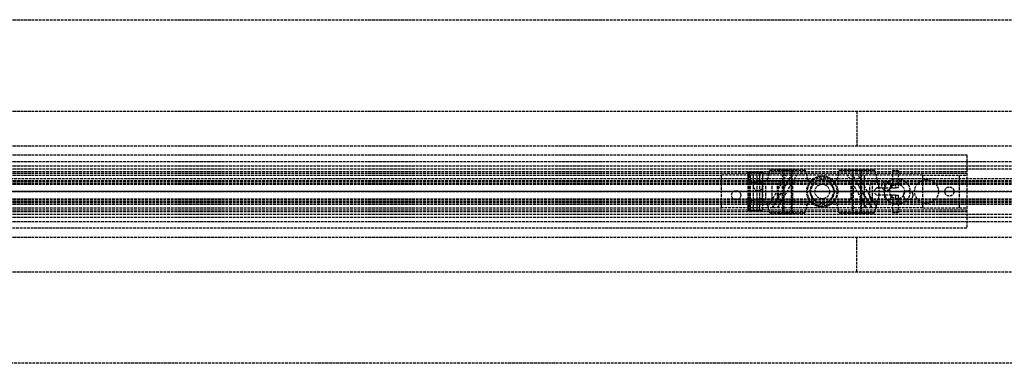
# Model space of a CAD drawing. Header units: millimetres. Extents: x 0 to 2050, y -94 to 94.
# Tile 9 of 10: x 538 to 1076, y -94 to 94. Entities that reach past the tile are written whole.
import ezdxf

# ---------------------------------------------------------------- set-up
doc = ezdxf.new("R2010")
doc.units = ezdxf.units.MM
doc.header["$LTSCALE"] = 10
doc.linetypes.add('ALLCAD_Strich', pattern=[0.2, 0.15, -0.05])
doc.layers.add('BESCH_KONT_sich_schn_ansi_2d', color=40, linetype='Continuous')
doc.layers.add('BESCH_KONT_sich_schn_grun_2d', color=10, linetype='Continuous')

msp = doc.modelspace()

# ---------------------------------------------------------------- linework, layer by layer
at = {"layer": 'BESCH_KONT_sich_schn_ansi_2d', "linetype": 'ALLCAD_Strich'}
for p, q in [((0, 0, 7), (995, 0, 7)), ((0, 0, 2301), (995, 0, 2301)), ((0, 0, 2368), (2050, 0, 2368)), ((2050, 0, 2418), (0, 0, 2418)), ((0, 0, 6), (995, 0, 6)), ((0, 0, 24), (1055, 0, 24)), ((1055, 0, 2307), (0, 0, 2307)), ((0, 0, 23), (1055, 0, 23)), ((0, 0, 24), (1055, 0, 24)), ((0, 0, 2337), (2050, 0, 2337)), ((2050, 0, 2338.5), (0, 0, 2338.5)), ((0, 0, 2365.5), (2050, 0, 2365.5)), ((0, 0, 2339.5), (2050, 0, 2339.5)), ((0, 0, 2335), (2050, 0, 2335)), ((0, 0, 2363.5), (2050, 0, 2363.5)), ((0, 0, 2363), (2050, 0, 2363)), ((946.06, 0, 2310), (921, 0, 2310)), ((921, 0, 2310), (921, 0, 2307)), ((926.5, 0, 2307), (926.5, 0, 2310)), ((931.5, 0, 2307), (931.5, 0, 2310)), ((935.5, 0, 2342.25), (935.5, 0, 2345.88)), ((943.3, 0, 2346.6), (935.54, 0, 2346.6)), ((938.4, 0, 2341.5), (936.25, 0, 2341.5)), ((938.4, 0, 2342.8), (936.8, 0, 2342.8)), ((936.8, 0, 2342.8), (936.8, 0, 2345.3)), ((936.8, 0, 2345.3), (942, 0, 2345.3)), ((938.4, 0, 2341.5), (938.4, 0, 2342.8)), ((938.5, 0, 2307), (938.5, 0, 2310)), ((939.83, 0, 2352.75), (943.3, 0, 2352.75)), ((941.98, 0, 2342.8), (940.4, 0, 2342.8)), ((940.4, 0, 2342.8), (940.4, 0, 2341.5)), ((943.3, 0, 2341.5), (940.4, 0, 2341.5)), ((941.98, 0, 2342.81), (941.98, 0, 2342.8)), ((941.98, 0, 2342.8), (941.98, 0, 2342.81)), ((941.98, 0, 2342.8), (941.98, 0, 2342.8)), ((941.98, 0, 2342.81), (941.98, 0, 2342.81)), ((941.98, 0, 2342.81), (941.98, 0, 2342.8)), ((941.98, 0, 2342.81), (941.98, 0, 2342.81)), ((941.98, 0, 2342.8), (941.98, 0, 2342.8)), ((942, 0, 2342.8), (941.98, 0, 2342.8)), ((941.99, 0, 2342.81), (941.99, 0, 2342.8)), ((941.99, 0, 2342.8), (941.99, 0, 2342.81)), ((941.99, 0, 2342.8), (941.99, 0, 2342.81)), ((941.99, 0, 2342.81), (941.99, 0, 2342.81)), ((941.99, 0, 2342.81), (941.99, 0, 2342.8)), ((941.99, 0, 2342.8), (941.99, 0, 2342.81)), ((941.99, 0, 2342.8), (941.99, 0, 2342.8)), ((941.99, 0, 2342.8), (941.99, 0, 2342.8)), ((941.99, 0, 2342.8), (941.99, 0, 2342.8)), ((941.99, 0, 2342.8), (941.99, 0, 2342.81)), ((941.99, 0, 2342.8), (941.99, 0, 2342.8)), ((941.99, 0, 2342.81), (941.99, 0, 2342.81)), ((941.99, 0, 2342.81), (941.99, 0, 2342.81)), ((942, 0, 2342.8), (942, 0, 2342.8)), ((942, 0, 2342.8), (942, 0, 2342.81)), ((942, 0, 2342.81), (942, 0, 2342.81)), ((942, 0, 2342.81), (942, 0, 2342.8)), ((942, 0, 2342.81), (942, 0, 2342.81)), ((942, 0, 2342.8), (942, 0, 2342.8)), ((942, 0, 2345.3), (942, 0, 2342.81)), ((942, 0, 2342.8), (942, 0, 2342.8)), ((942, 0, 2342.8), (942, 0, 2342.8)), ((942.96, 0, 2353.5), (943.3, 0, 2353.5)), ((943.3, 0, 2353.5), (943.3, 0, 2352.75)), ((943.3, 0, 2353.5), (969.39, 0, 2353.5)), ((945.22, 0, 2341.5), (943.3, 0, 2341.5)), ((943.3, 0, 2352.75), (943.3, 0, 2346.6)), ((943.3, 0, 2346.6), (943.3, 0, 2341.5)), ((943.5, 0, 2307), (943.5, 0, 2310)), ((948.59, 0, 2340.92), (945.22, 0, 2341.5)), ((949, 0, 2319.5), (946.06, 0, 2310)), ((946.06, 0, 2310), (956.46, 0, 2310)), ((951.58, 0, 2339.21), (948.59, 0, 2340.92)), ((948.72, 0, 2307), (951.66, 0, 2316.5)), ((1003, 0, 2319.5), (949, 0, 2319.5)), ((951.66, 0, 2316.5), (1000.34, 0, 2316.5)), ((954.26, 0, 2337.31), (952.12, 0, 2338.8)), ((959.4, 0, 2319.5), (956.46, 0, 2310)), ((959.12, 0, 2307), (962.06, 0, 2316.5)), ((971.31, 0, 2335.5), (959.99, 0, 2335.5)), ((967.5, 0, 2314.5), (984.5, 0, 2314.5)), ((967.5, 0, 2316.5), (967.5, 0, 2314.5)), ((984.5, 0, 2321.5), (967.5, 0, 2321.5)), ((967.5, 0, 2319.5), (967.5, 0, 2321.5)), ((968, 0, 2345.5), (984, 0, 2345.5)), ((968, 0, 2353.5), (968, 0, 2345.5)), ((969, 0, 2308.5), (972.5, 0, 2308.5)), ((969, 0, 2308.5), (969, 0, 2314.5)), ((969, 0, 2327.5), (972.5, 0, 2327.5)), ((969, 0, 2321.5), (969, 0, 2327.5)), ((982.61, 0, 2353.5), (969.39, 0, 2353.5)), ((969.5, 0, 2345.5), (969.5, 0, 2353.5)), ((969.5, 0, 2345.5), (969.5, 0, 2335.5)), ((969.5, 0, 2353.5), (969.5, 0, 2345.5)), ((971.31, 0, 2353.5), (971.31, 0, 2345.5)), ((971.31, 0, 2335.5), (980.69, 0, 2335.5)), ((972, 0, 2345.5), (972, 0, 2335.5)), ((972, 0, 2345.5), (972, 0, 2335.5)), ((980, 0, 2348.5), (972, 0, 2348.5)), ((972, 0, 2316.5), (972, 0, 2348.5)), ((972, 0, 2319.5), (972, 0, 2321.5)), ((972.5, 0, 2308.5), (979.5, 0, 2308.5)), ((972.5, 0, 2308.5), (972.5, 0, 2314.5)), ((972.5, 0, 2327.5), (979.5, 0, 2327.5)), ((972.5, 0, 2321.5), (972.5, 0, 2327.5)), ((979.5, 0, 2308.5), (983, 0, 2308.5)), ((979.5, 0, 2308.5), (979.5, 0, 2314.5)), ((979.5, 0, 2327.5), (983, 0, 2327.5)), ((979.5, 0, 2321.5), (979.5, 0, 2327.5)), ((980, 0, 2345.5), (980, 0, 2335.5)), ((980, 0, 2345.5), (980, 0, 2335.5)), ((980, 0, 2316.5), (980, 0, 2348.5)), ((980, 0, 2319.5), (980, 0, 2321.5)), ((991.85, 0, 2335.5), (980.69, 0, 2335.5)), ((980.69, 0, 2345.5), (980.69, 0, 2353.5)), ((982.5, 0, 2345.5), (982.5, 0, 2353.5)), ((982.5, 0, 2345.5), (982.5, 0, 2335.5)), ((982.5, 0, 2353.5), (982.5, 0, 2345.5)), ((982.61, 0, 2353.5), (1016, 0, 2353.5)), ((983, 0, 2308.5), (983, 0, 2314.5)), ((983, 0, 2321.5), (983, 0, 2327.5)), ((984, 0, 2353.5), (984, 0, 2345.5)), ((984.5, 0, 2316.5), (984.5, 0, 2314.5)), ((984.5, 0, 2319.5), (984.5, 0, 2321.5)), ((989.94, 0, 2316.5), (992.88, 0, 2307)), ((995.54, 0, 2310), (992.6, 0, 2319.5)), ((995, 0), (995, 0, 2301)), ((2050, 0), (995, 0)), ((995, 0, 7), (1055, 0, 7)), ((995, 0, 6), (1055, 0, 6)), ((1000.74, 0, 2310), (995.54, 0, 2310)), ((1003.45, 0, 2341.41), (997.59, 0, 2337.31)), ((999, 0, 2), (1051, 0, 2)), ((999, 0), (999, 0, 2)), ((1000.34, 0, 2316.5), (1003.28, 0, 2307)), ((1000.74, 0, 2310), (1000.74, 0, 2310.01)), ((1000.75, 0, 2310.01), (1000.74, 0, 2310.01)), ((1000.74, 0, 2310), (1000.74, 0, 2310.01)), ((1000.74, 0, 2310.01), (1000.74, 0, 2310.01)), ((1000.74, 0, 2310.01), (1000.74, 0, 2310.01)), ((1000.74, 0, 2310), (1000.74, 0, 2310.01)), ((1000.74, 0, 2310), (1000.74, 0, 2310.01)), ((1000.74, 0, 2310), (1000.74, 0, 2310.01)), ((1000.74, 0, 2310), (1000.74, 0, 2310)), ((1000.74, 0, 2310), (1000.74, 0, 2310.01)), ((1005.94, 0, 2310), (1000.74, 0, 2310)), ((1000.74, 0, 2310), (1000.74, 0, 2310)), ((1000.74, 0, 2310.01), (1000.74, 0, 2310)), ((1000.74, 0, 2310), (1000.74, 0, 2310.01)), ((1000.74, 0, 2310), (1000.74, 0, 2310.01)), ((1000.74, 0, 2310.01), (1000.74, 0, 2310.01)), ((1000.74, 0, 2310.01), (1000.74, 0, 2310.01)), ((1000.74, 0, 2310.01), (1000.74, 0, 2310.01)), ((1000.74, 0, 2310), (1000.74, 0, 2310.01)), ((1000.74, 0, 2310), (1000.74, 0, 2310.01)), ((1000.74, 0, 2310), (1000.74, 0, 2310.01)), ((1000.74, 0, 2310), (1000.74, 0, 2310.01)), ((1000.74, 0, 2310), (1000.74, 0, 2310.01)), ((1000.74, 0, 2310), (1000.74, 0, 2310.01)), ((1000.74, 0, 2310), (1000.74, 0, 2310.01)), ((1000.74, 0, 2310), (1000.74, 0, 2310.01)), ((1000.74, 0, 2310), (1000.74, 0, 2310.01)), ((1000.74, 0, 2310), (1000.74, 0, 2310.01)), ((1000.74, 0, 2310), (1000.74, 0, 2310.01)), ((1000.74, 0, 2310), (1000.74, 0, 2310.01)), ((1000.74, 0, 2310.01), (1000.74, 0, 2310.01)), ((1000.74, 0, 2310), (1000.74, 0, 2310.01)), ((1000.74, 0, 2310), (1000.74, 0, 2310.01)), ((1000.74, 0, 2310), (1000.74, 0, 2310.01)), ((1000.74, 0, 2310.01), (1000.74, 0, 2310.01)), ((1000.74, 0, 2310.01), (1000.74, 0, 2310.01)), ((1000.74, 0, 2310), (1000.74, 0, 2310.01)), ((1000.74, 0, 2310), (1000.74, 0, 2310.01)), ((1000.74, 0, 2310), (1000.74, 0, 2310.01)), ((1000.74, 0, 2310), (1000.74, 0, 2310.01)), ((1000.74, 0, 2310), (1000.74, 0, 2310.01)), ((1000.74, 0, 2310), (1000.74, 0, 2310)), ((1000.74, 0, 2310), (1000.74, 0, 2310.01)), ((1000.74, 0, 2310), (1000.74, 0, 2310.01)), ((1000.74, 0, 2310), (1000.74, 0, 2310.01)), ((1000.74, 0, 2310.01), (1000.74, 0, 2310)), ((1000.74, 0, 2310.01), (1000.74, 0, 2310)), ((1000.74, 0, 2310), (1000.74, 0, 2310.01)), ((1000.74, 0, 2310), (1000.74, 0, 2310.01)), ((1000.74, 0, 2310.01), (1000.74, 0, 2310)), ((1000.74, 0, 2310.01), (1000.74, 0, 2310)), ((1000.75, 0, 2310), (1000.75, 0, 2310.01)), ((1000.75, 0, 2310), (1000.75, 0, 2310.01)), ((1000.75, 0, 2310), (1000.75, 0, 2310.01)), ((1000.75, 0, 2310), (1000.75, 0, 2310.01)), ((1000.75, 0, 2310), (1000.75, 0, 2310.01)), ((1000.75, 0, 2310.01), (1000.75, 0, 2310.01)), ((1000.75, 0, 2310), (1000.75, 0, 2310.01)), ((1000.75, 0, 2310.01), (1000.75, 0, 2310.01)), ((1000.75, 0, 2310), (1000.75, 0, 2310.01)), ((1000.75, 0, 2310), (1000.75, 0, 2310.01)), ((1000.75, 0, 2310), (1000.75, 0, 2310.01)), ((1000.75, 0, 2310), (1000.75, 0, 2310.01)), ((1000.74, 0, 2310), (1000.74, 0, 2310.01)), ((1000.75, 0, 2310), (1000.75, 0, 2310.01)), ((1000.75, 0, 2310), (1000.75, 0, 2310.01)), ((1000.75, 0, 2310), (1000.75, 0, 2310.01)), ((1000.75, 0, 2310), (1000.75, 0, 2310.01)), ((1000.75, 0, 2310), (1000.75, 0, 2310.01)), ((1000.75, 0, 2310), (1000.75, 0, 2310.01)), ((1000.75, 0, 2310), (1000.75, 0, 2310.01)), ((1002, 0), (1002, 0, 2)), ((1005.94, 0, 2310), (1003, 0, 2319.5)), ((1004.5, 0, 2353.5), (1004.5, 0, 2342)), ((1031, 0, 2310), (1005.94, 0, 2310)), ((1006.5, 0, 2353.5), (1006.5, 0, 2342.49)), ((1013.5, 0, 2342.5), (1006.89, 0, 2342.5)), ((1007, 0), (1007, 0, 2)), ((1008.5, 0, 2307), (1008.5, 0, 2310)), ((1010, 0, 7), (1010, 0, 7)), ((1010, 0, 7), (1010, 0, 7)), ((1010, 0, 7), (1010, 0, 7)), ((1010, 0, 7), (1010.01, 0, 7)), ((1010, 0, 7), (1010, 0, 7)), ((1010, 0, 7), (1010, 0, 7)), ((1010, 0, 7), (1010, 0, 7)), ((1010, 0, 7), (1010, 0, 7)), ((1010, 0, 7), (1010, 0, 7)), ((1010, 0, 7), (1010, 0, 7)), ((1010, 0, 16), (1017, 0, 16)), ((1010, 0, 16), (1010, 0, 7)), ((1010.01, 0, 7), (1010.01, 0, 7)), ((1010.01, 0, 7), (1010.01, 0, 7)), ((1010.01, 0, 7), (1010.01, 0, 7)), ((1010.01, 0, 7), (1010.01, 0, 7)), ((1010.01, 0, 7), (1010.01, 0, 7)), ((1010.01, 0, 7), (1010.01, 0, 7)), ((1010.01, 0, 7), (1010.01, 0, 7)), ((1010.01, 0, 7), (1010.01, 0, 7)), ((1010.01, 0, 7), (1010.01, 0, 7)), ((1010.01, 0, 7), (1010.01, 0, 7)), ((1010.02, 0, 7), (1010.01, 0, 7)), ((1010.01, 0, 7), (1010.01, 0, 7)), ((1010.02, 0, 7), (1010.02, 0, 7)), ((1010.02, 0, 7), (1010.02, 0, 7)), ((1010.02, 0, 7), (1010.02, 0, 7)), ((1010.02, 0, 7), (1010.02, 0, 7)), ((1010.02, 0, 7), (1010.02, 0, 7)), ((1010.02, 0, 7), (1010.02, 0, 7)), ((1010.02, 0, 7), (1010.02, 0, 7)), ((1010.02, 0, 7), (1010.02, 0, 7)), ((1010.02, 0, 7), (1010.02, 0, 7)), ((1013, 0, 7), (1013, 0, 2)), ((1013.5, 0, 2307), (1013.5, 0, 2310)), ((1017, 0, 16), (1024, 0, 16)), ((1017.5, 0, 2352), (1017.5, 0, 2346.5)), ((1020.5, 0, 2307), (1020.5, 0, 2310)), ((1021, 0, 7), (1021, 0, 2)), ((1024, 0, 16), (1024, 0, 7)), ((1025.5, 0, 2307), (1025.5, 0, 2310)), ((1039.5, 0, 3.5), (1026.5, 0, 3.5)), ((1026.5, 0, 2), (1026.5, 0, 3.5)), ((1031, 0, 2307), (1031, 0, 2310)), ((1039.5, 0, 2), (1039.5, 0, 3.5)), ((1043, 0), (1043, 0, 2)), ((1048, 0), (1048, 0, 2)), ((1051, 0), (1051, 0, 2)), ((1055, 0, 7), (1055, 0, 2307)), ((1055, 0, 7), (1055, 0, 6))]:
    msp.add_line(p, q, dxfattribs=at)
at = {"layer": 'BESCH_KONT_sich_schn_ansi_2d', "linetype": 'ALLCAD_Strich', "extrusion": (0, 1, 0)}
for centre, radius in [((-957, 2348.5), 11.25), ((-957, 2348.5), 4), ((-957, 2348.5), 2), ((-995, 2348.5), 11.25), ((-995, 2348.5), 2)]:
    msp.add_circle(centre, radius, dxfattribs=at)
at = {"layer": 'BESCH_KONT_sich_schn_ansi_2d', "linetype": 'ALLCAD_Strich', "extrusion": (0, -1, 0)}
for centre, radius in [((957, 2348.5), 9.64), ((957, 2348.5), 5), ((957, 2348.5), 2.5), ((995, 2348.5), 9.64), ((995, 2348.5), 5), ((995, 2348.5), 4), ((995, 2348.5), 2.5), ((1012, 2347), 2), ((1016, 2352), 1.5)]:
    msp.add_circle(centre, radius, dxfattribs=at)
at = {"layer": 'BESCH_KONT_sich_schn_ansi_2d', "linetype": 'ALLCAD_Strich', "extrusion": (0, 1, 0)}
for centre, radius, start, end in [((-943.13, 2345.87), 7.63, 0.0312, 5.4915), ((-936.25, 2342.25), 0.75, 270, 360), ((-941.98, 2342.8), 0.00271, 270, 0), ((-941.98, 2342.81), 0.00271, 0, 90), ((-941.98, 2342.81), 0.00116, 90, 180), ((-941.98, 2342.8), 0.00116, 180, 270), ((-942, 2342.8), 0.00271, 270, 0), ((-942, 2342.81), 0.00271, 0, 90), ((-941.99, 2342.81), 0.00217, 0, 90), ((-941.99, 2342.8), 0.00217, 270, 0), ((-942, 2342.81), 0.00116, 90, 180), ((-942, 2342.8), 0.00116, 180, 270), ((-943.13, 2345.87), 7.63, 88.739, 91.261), ((-957, 2345.77), 8.5, 305, 309.5389), ((-959.99, 2345.5), 10, 270, 305), ((-991.85, 2345.5), 10, 235, 270), ((-1013.5, 2346.5), 4, 180, 270)]:
    msp.add_arc(centre, radius, start, end, dxfattribs=at)
at = {"layer": 'BESCH_KONT_sich_schn_ansi_2d', "linetype": 'ALLCAD_Strich', "extrusion": (0, -1, 0)}
for centre, radius, start, end in [((941.98, 2342.81), 0.00116, 90, 180), ((941.98, 2342.8), 0.00116, 180, 270), ((941.98, 2342.8), 0.00271, 270, 360), ((941.98, 2342.81), 0.00271, 0, 90), ((942, 2342.81), 0.00116, 90, 180), ((942, 2342.8), 0.00116, 180, 270), ((941.99, 2342.81), 0.00093, 180, 270), ((941.99, 2342.81), 0.00093, 90, 180), ((942, 2342.8), 0.00271, 270, 360), ((942, 2342.81), 0.00271, 0, 90), ((1006.89, 2336.5), 6, 90, 125)]:
    msp.add_arc(centre, radius, start, end, dxfattribs=at)
at = {"layer": 'BESCH_KONT_sich_schn_ansi_2d', "linetype": 'ALLCAD_Strich'}
for points, knots in [([(935.54, 0, 2346.6), (935.54, 0, 2346.61), (935.54, 0, 2346.66), (935.56, 0, 2346.83), (935.58, 0, 2346.97), (935.64, 0, 2347.34), (935.69, 0, 2347.56), (935.82, 0, 2348.08), (935.91, 0, 2348.37), (936.1, 0, 2348.84), (936.17, 0, 2349.01), (936.35, 0, 2349.37), (936.45, 0, 2349.56), (936.67, 0, 2349.93), (936.79, 0, 2350.12), (937.05, 0, 2350.48), (937.19, 0, 2350.66), (937.66, 0, 2351.22), (938.05, 0, 2351.59), (938.9, 0, 2352.24), (939.35, 0, 2352.52), (939.83, 0, 2352.75)], [15.435182, 15.435182, 15.435182, 15.435182, 16.554933, 16.554933, 17.82418, 17.82418, 19.093427, 19.093427, 20.362674, 20.362674, 21.03193, 21.03193, 21.701186, 21.701186, 22.370442, 22.370442, 23.039698, 23.039698, 24.647552, 24.647552, 26.164556, 26.164556, 26.164556, 26.164556]), ([(939.83, 0, 2352.75), (940.13, 0, 2352.89), (940.47, 0, 2353.03), (941.15, 0, 2353.25), (941.5, 0, 2353.33), (941.96, 0, 2353.41), (942.11, 0, 2353.44), (942.42, 0, 2353.47), (942.58, 0, 2353.48), (942.75, 0, 2353.49), (942.79, 0, 2353.49), (942.86, 0, 2353.5), (942.9, 0, 2353.5), (942.94, 0, 2353.5), (942.95, 0, 2353.5), (942.96, 0, 2353.5), (942.96, 0, 2353.5), (942.96, 0, 2353.5), (942.96, 0, 2353.5), (942.96, 0, 2353.5)], [1.722708, 1.722708, 1.722708, 1.722708, 2.727227, 2.727227, 3.731745, 3.731745, 4.178178, 4.178178, 4.62461, 4.62461, 4.729547, 4.729547, 4.834483, 4.834483, 4.870202, 4.870202, 4.877795, 4.877795, 4.885387, 4.885387, 4.885387, 4.885387])]:
    msp.add_open_spline(points, degree=3, knots=knots, dxfattribs=at)
at = {"layer": 'BESCH_KONT_sich_schn_grun_2d', "linetype": 'ALLCAD_Strich'}
for p, q in [((0, 94), (2050, 94)), ((0, 44), (2050, 44)), ((995, 44), (995, 25)), ((0, 25), (2050, 25)), ((0, 20), (1055, 20)), ((0, 16.5), (2050, 16.5)), ((1055, 20), (1055, -20)), ((0, 14), (2050, 14)), ((0, 12.38), (2050, 12.38)), ((0, 11), (1055, 11)), ((947.36, 11.75), (945.75, 5.75)), ((947.36, 11.75), (957, 11.75)), ((952, 12), (962, 12)), ((952, 12), (952, 11.75)), ((954.5, 5.75), (954.5, 11.75)), ((955, 12), (955, -12)), ((957, 11.75), (966.64, 11.75)), ((959, 12), (959, -12)), ((959.5, 5.75), (959.5, 11.75)), ((962, 12), (962, 11.75)), ((966.64, 11.75), (968.25, 5.75)), ((985.36, 11.75), (983.75, 5.75)), ((985.36, 11.75), (995, 11.75)), ((990, 12), (1000, 12)), ((990, 12), (990, 11.75)), ((992.5, 5.75), (992.5, 11.75)), ((993, 12), (993, -12)), ((995, 11.75), (1004.64, 11.75)), ((997, 12), (997, -12)), ((997.5, 5.75), (997.5, 11.75)), ((1000, 12), (1000, 11.75)), ((1004.64, 11.75), (1006.25, 5.75)), ((1014.5, 11.5), (1017.5, 11.5)), ((1014.5, 11.5), (1014.5, 4.5)), ((1017.5, 11.5), (1017.5, 4.5)), ((2050, 7), (0, 7)), ((0, 6), (2050, 6)), ((0, 5.5), (2050, 5.5)), ((30, 10), (1055, 10)), ((30, 10), (1055, 10)), ((134, 9), (921, 9)), ((956.46, 9), (921, 9)), ((921, -9), (921, 9)), ((935.54, 10.5), (935.5, 10.5)), ((935.5, -10.5), (935.5, 10.5)), ((935.5, 10.5), (935.5, 10.5)), ((935.5, -10.5), (935.5, 10.5)), ((935.54, 10.5), (943.3, 10.5)), ((936.25, -10.5), (936.25, 10.5)), ((936.8, -10.5), (936.8, 10.5)), ((938.4, -10.5), (938.4, 10.5)), ((940.4, -10.5), (940.4, 10.5)), ((942, -10.5), (942, 10.5)), ((943.3, 10.5), (943.3, 4.5)), ((968.25, 5.75), (945.75, 5.75)), ((946.06, -9), (956.46, 9)), ((948.72, -9), (959.12, 9)), ((949, -9), (959.4, 9)), ((951.66, -9), (962.06, 9)), ((953, 5.5), (953, 4.5)), ((954.5, 5.5), (954.5, 4.5)), ((959.4, 9), (956.46, 9)), ((992.6, 9), (959.4, 9)), ((959.5, 5.5), (959.5, 4.5)), ((961, 5.5), (961, 4.5)), ((972.5, 6.06), (969, 0)), ((979.5, 6.06), (972.5, 6.06)), ((983, 0), (979.5, 6.06)), ((1006.25, 5.75), (983.75, 5.75)), ((1000.34, -9), (989.94, 9)), ((991, 4.5), (991, 5.5)), ((992.5, 4.5), (992.5, 5.5)), ((995.54, 9), (992.6, 9)), ((1003, -9), (992.6, 9)), ((1003.28, -9), (992.88, 9)), ((1031, 9), (995.54, 9)), ((1000.74, 0.01), (995.54, 9)), ((997.5, 4.5), (997.5, 5.5)), ((999, 9), (999, 5.5)), ((999, 4.5), (999, 5.5)), ((1031, 9), (1055, 9)), ((1031, -9), (1031, 9)), ((1051, -9), (1051, 9)), ((0, 4.5), (2050, 4.5)), ((0, 4), (2050, 4)), ((942.96, 3.75), (943.3, 3.75)), ((943.3, 4.5), (943.3, -4.5)), ((943.3, -3.75), (943.3, 3.75)), ((945.22, -4.5), (945.22, 4.5)), ((948.59, -4.5), (948.59, 4.5)), ((951.58, -4.5), (951.58, 4.5)), ((952.12, -4.5), (952.12, 4.5)), ((954.26, -4.5), (954.26, 4.5)), ((954.5, -4.5), (954.5, 4.5)), ((959.5, -4.5), (959.5, 4.5)), ((959.99, -4.5), (959.99, 4.5)), ((969, 0), (972.5, -6.06)), ((979.5, -6.06), (983, 0)), ((991.85, -4.5), (991.85, 4.5)), ((992.5, -4.5), (992.5, 4.5)), ((997.5, -4.5), (997.5, 4.5)), ((997.59, -4.5), (997.59, 4.5)), ((999, 4.5), (999, -4.5)), ((1000.74, -0.01), (1000.74, 0.01)), ((1000.74, 0.01), (1000.74, 0)), ((1000.75, 0), (1000.74, 0.01)), ((1000.74, 0.01), (1000.74, 0.01)), ((1000.74, 0), (1000.74, 0.01)), ((1000.74, 0.01), (1000.74, 0.01)), ((1000.74, 0.01), (1000.74, 0.01)), ((1000.74, 0.01), (1000.74, 0.01)), ((1000.74, 0.01), (1000.74, 0.01)), ((1000.74, 0.01), (1000.74, 0.01)), ((1000.74, 0.01), (1000.74, 0.01)), ((1000.74, 0), (1000.74, 0)), ((1000.74, 0), (1000.74, 0)), ((1000.74, 0), (1000.74, 0)), ((1000.74, 0), (1000.74, 0)), ((1000.74, 0), (1000.74, 0)), ((1000.74, 0), (1000.74, 0)), ((1000.74, 0), (1000.74, 0)), ((1000.75, 0), (1000.75, 0)), ((1002, -3), (1002, 3)), ((1003.45, -4.5), (1003.45, 4.5)), ((1006.5, 2), (1016, 2)), ((1006.89, 2), (1006.89, 4.5)), ((1007, 3), (1007, -3)), ((1010, 4.5), (1010, 2)), ((1010, 0), (1010, 0)), ((1010, 0), (1010, 0)), ((1010, 0), (1010, 0)), ((1010, 0), (1010, 0)), ((1010.01, 0), (1010.01, 0)), ((1010.01, 0), (1010.01, 0)), ((1010.01, 0), (1010.01, 0)), ((1010.01, 0), (1010.01, 0)), ((1010.01, 0), (1010.01, 0)), ((1010.01, 0), (1010.01, 0)), ((1010.02, 0), (1010.02, 0)), ((1010.02, 0), (1010.02, 0)), ((1010.02, 0), (1010.02, 0)), ((1010.02, 0), (1010.02, 0)), ((1010.02, 0), (1010.02, 0)), ((1013.5, 2), (1013.5, 4.5)), ((1014, 4.5), (1014, 2)), ((1016, 4.5), (1016, 2)), ((1017.5, 2), (1016, 2)), ((1017.5, 4.5), (1017.5, 2)), ((0, -4), (2050, -4)), ((0, -4.5), (2050, -4.5)), ((943.3, -3.75), (942.96, -3.75)), ((943.3, -4.5), (943.3, -10.5)), ((953, -4.5), (953, -5.5)), ((954.5, -4.5), (954.5, -5.5)), ((959.5, -4.5), (959.5, -5.5)), ((961, -4.5), (961, -5.5)), ((991, -5.5), (991, -4.5)), ((992.5, -5.5), (992.5, -4.5)), ((997.5, -5.5), (997.5, -4.5)), ((999, -5.5), (999, -4.5)), ((1000.74, 0), (1000.74, -0.01)), ((1000.75, 0), (1000.74, 0)), ((1000.74, 0), (1000.75, 0)), ((1000.74, -0.01), (1000.74, -0.01)), ((1005.94, -9), (1000.74, -0.01)), ((1000.75, 0), (1000.75, -0.01)), ((1000.75, 0), (1000.75, 0)), ((1000.75, 0), (1000.75, 0)), ((1000.75, -0.01), (1000.75, -0.01)), ((1016, -2), (1006.5, -2)), ((1006.89, -4.5), (1006.89, -2)), ((1010, 0), (1010, 0)), ((1010, 0), (1010, 0)), ((1010, -2), (1010, -4.5)), ((1010.01, 0), (1010.01, 0)), ((1010.01, 0), (1010.01, 0)), ((1010.01, 0), (1010.01, 0)), ((1010.01, 0), (1010.01, 0)), ((1010.01, 0), (1010.01, 0)), ((1010.01, 0), (1010.01, 0)), ((1010.02, 0), (1010.02, 0)), ((1010.02, 0), (1010.02, 0)), ((1013.5, -4.5), (1013.5, -2)), ((1014, -2), (1014, -4.5)), ((1014.5, -4.5), (1014.5, -11.5)), ((1016, -2), (1017.5, -2)), ((1016, -2), (1016, -4.5)), ((1017.5, -2), (1017.5, -4.5)), ((1017.5, -4.5), (1017.5, -11.5)), ((0, -5.5), (2050, -5.5)), ((0, -6), (2050, -6)), ((0, -7), (2050, -7)), ((30, -10), (1055, -10)), ((30, -10), (1055, -10)), ((134, -9), (921, -9)), ((946.06, -9), (921, -9)), ((935.54, -10.5), (935.5, -10.5)), ((935.5, -10.5), (935.5, -10.5)), ((943.3, -10.5), (935.54, -10.5)), ((941.98, -10.5), (941.98, -10.5)), ((941.98, -10.5), (941.98, -10.5)), ((941.98, -10.5), (941.98, -10.5)), ((941.98, -10.5), (941.98, -10.5)), ((941.98, -10.5), (941.98, -10.5)), ((941.98, -10.5), (941.98, -10.5)), ((941.98, -10.5), (941.99, -10.5)), ((941.98, -10.5), (941.98, -10.5)), ((941.98, -10.5), (941.98, -10.5)), ((941.98, -10.5), (941.98, -10.5)), ((941.99, -10.5), (941.99, -10.5)), ((941.99, -10.5), (941.99, -10.5)), ((942, -10.5), (941.99, -10.5)), ((941.99, -10.5), (941.99, -10.5)), ((941.99, -10.5), (941.99, -10.5)), ((941.99, -10.5), (941.99, -10.5)), ((941.99, -10.5), (941.99, -10.5)), ((941.99, -10.5), (941.99, -10.5)), ((941.99, -10.5), (941.99, -10.5)), ((941.99, -10.5), (941.99, -10.5)), ((941.99, -10.5), (941.99, -10.5)), ((941.99, -10.5), (941.99, -10.5)), ((941.99, -10.5), (941.99, -10.5)), ((942, -10.5), (942, -10.5)), ((942, -10.5), (942, -10.5)), ((942, -10.5), (942, -10.5)), ((942, -10.5), (942, -10.5)), ((942, -10.5), (942, -10.5)), ((942, -10.5), (942, -10.5)), ((942, -10.5), (942, -10.5)), ((968.25, -5.75), (945.75, -5.75)), ((947.36, -11.75), (945.75, -5.75)), ((949, -9), (946.06, -9)), ((1003, -9), (949, -9)), ((954.5, -11.75), (954.5, -5.75)), ((959.5, -11.75), (959.5, -5.75)), ((966.64, -11.75), (968.25, -5.75)), ((972.5, -6.06), (979.5, -6.06)), ((1006.25, -5.75), (983.75, -5.75)), ((985.36, -11.75), (983.75, -5.75)), ((992.5, -11.75), (992.5, -5.75)), ((997.5, -11.75), (997.5, -5.75)), ((999, -5.5), (999, -9)), ((1005.94, -9), (1003, -9)), ((1004.64, -11.75), (1006.25, -5.75)), ((1031, -9), (1005.94, -9)), ((1031, -9), (1055, -9)), ((0, -11), (1055, -11)), ((0, -12.38), (2050, -12.38)), ((0, -14), (2050, -14)), ((947.36, -11.75), (957, -11.75)), ((952, -11.75), (952, -12)), ((952, -12), (962, -12)), ((957, -11.75), (966.64, -11.75)), ((962, -11.75), (962, -12)), ((985.36, -11.75), (995, -11.75)), ((990, -11.75), (990, -12)), ((990, -12), (1000, -12)), ((995, -11.75), (1004.64, -11.75)), ((1000, -11.75), (1000, -12)), ((1014.5, -11.5), (1017.5, -11.5)), ((0, -16.5), (2050, -16.5)), ((1055, -20), (0, -20)), ((0, -25), (2050, -25)), ((995, -44), (995, -25)), ((0, -44), (2050, -44)), ((2050, -94), (0, -94))]:
    msp.add_line(p, q, dxfattribs=at)
for centre, radius in [((941, 3), 2.5), ((976, 0), 8.5), ((976, 0), 8), ((976, 0), 6.5), ((1011, 3), 2.5), ((1017, 0), 7), ((1033, 0), 6.5), ((929, -2), 2.5), ((976, 0), 4), ((1017, 0), 4), ((1023, -2), 2.5), ((1045.5, 0), 2.5)]:
    msp.add_circle(centre, radius, dxfattribs=at)
for centre, radius, start, end in [((1004.5, 3), 2.5, 0, 180), ((976, 0), 6.5, 136.1869, 223.8131), ((976, 0), 6.5, 316.1869, 43.8131), ((1000.74, 0.01), 0.00116, 300.0184, 30.0184), ((1000.74, 0.01), 0.00116, 210.0184, 300.0184), ((1000.74, 0.01), 0.00271, 210.0184, 300.0184), ((1000.74, 0.01), 0.00271, 300.0184, 30.0184), ((1000.74, 0.01), 0.00116, 120.0184, 210.0184), ((1000.74, 0.01), 0.00116, 30.0184, 120.0184), ((1000.74, 0.01), 0.00271, 30.0184, 120.0184), ((1000.74, 0.01), 0.00271, 120.0184, 210.0184), ((1000.74, 0), 0.00093, 300.0184, 30.0184), ((1000.74, 0), 0.00093, 210.0184, 300.0184), ((1000.74, 0), 0.00217, 210.0184, 300.0184), ((1000.74, 0), 0.00217, 300.0184, 30.0184), ((1006.5, 0), 2, 90, 270), ((1010, 0), 0.00271, 0, 90), ((1010, 0), 0.00271, 90, 180), ((1010, 0), 0.00116, 360, 90), ((1010, 0), 0.00116, 90, 180), ((1010.01, 0), 0.00217, 0, 90), ((1010.02, 0), 0.00271, 90, 180), ((1010.02, 0), 0.00271, 0, 90), ((1010.02, 0), 0.00116, 360, 90), ((1010.02, 0), 0.00116, 90, 180), ((1000.74, 0), 0.00116, 120.0184, 210.0184), ((1000.74, 0), 0.00271, 120.0184, 210.0184), ((1000.75, 0), 0.00116, 210.0184, 300.0184), ((1000.75, 0), 0.00271, 210.0184, 300.0184), ((1000.75, 0), 0.00116, 300.0184, 30.0184), ((1000.75, 0), 0.00271, 300.0184, 30.0184), ((1000.75, 0), 0.00116, 30.0184, 120.0184), ((1000.75, 0), 0.00271, 30.0184, 120.0184), ((1004.5, -3), 2.5, 180, 0), ((1010, 0), 0.00271, 180, 270), ((1010, 0), 0.00271, 270, 360), ((1010, 0), 0.00116, 270, 0), ((1010, 0), 0.00116, 180, 270), ((1010.01, 0), 0.00217, 270, 360), ((1010.01, 0), 0.00093, 0, 90), ((1010.01, 0), 0.00093, 270, 0), ((1010.02, 0), 0.00271, 180, 270), ((1010.02, 0), 0.00271, 270, 360), ((1010.02, 0), 0.00116, 270, 0), ((1010.02, 0), 0.00116, 180, 270)]:
    msp.add_arc(centre, radius, start, end, dxfattribs=at)
for points, knots in [([(939.83, 4.5), (939.35, 4.5), (938.9, 4.51), (938.05, 4.6), (937.66, 4.68), (937.19, 4.86), (937.05, 4.93), (936.79, 5.09), (936.67, 5.18), (936.45, 5.39), (936.35, 5.51), (936.17, 5.76), (936.1, 5.9), (935.91, 6.31), (935.82, 6.62), (935.69, 7.32), (935.64, 7.7), (935.58, 8.51), (935.56, 8.93), (935.54, 9.74), (935.54, 10.12), (935.54, 10.5)], [4.406817, 4.406817, 4.406817, 4.406817, 5.92382, 5.92382, 7.531675, 7.531675, 8.200931, 8.200931, 8.870186, 8.870186, 9.539442, 9.539442, 10.208698, 10.208698, 11.477945, 11.477945, 12.747192, 12.747192, 14.016439, 14.016439, 15.13619, 15.13619, 15.13619, 15.13619]), ([(942.96, 3.75), (942.96, 3.75), (942.96, 3.76), (942.96, 3.76), (942.96, 3.76), (942.95, 3.77), (942.94, 3.78), (942.9, 3.8), (942.86, 3.82), (942.79, 3.84), (942.75, 3.86), (942.58, 3.92), (942.42, 3.96), (942.11, 4.06), (941.96, 4.11), (941.5, 4.23), (941.15, 4.32), (940.47, 4.46), (940.13, 4.5), (939.83, 4.5)], [4.885389, 4.885389, 4.885389, 4.885389, 4.892981, 4.892981, 4.900573, 4.900573, 4.936292, 4.936292, 5.041229, 5.041229, 5.146165, 5.146165, 5.592598, 5.592598, 6.03903, 6.03903, 7.043549, 7.043549, 8.048067, 8.048067, 8.048067, 8.048067]), ([(935.54, -10.5), (935.54, -10.12), (935.54, -9.74), (935.56, -8.93), (935.58, -8.51), (935.64, -7.7), (935.69, -7.32), (935.82, -6.62), (935.91, -6.31), (936.1, -5.9), (936.17, -5.76), (936.35, -5.51), (936.45, -5.39), (936.67, -5.18), (936.79, -5.09), (937.05, -4.93), (937.19, -4.86), (937.66, -4.68), (938.05, -4.6), (938.9, -4.51), (939.35, -4.5), (939.83, -4.5)], [15.435182, 15.435182, 15.435182, 15.435182, 16.554933, 16.554933, 17.82418, 17.82418, 19.093427, 19.093427, 20.362674, 20.362674, 21.03193, 21.03193, 21.701186, 21.701186, 22.370442, 22.370442, 23.039698, 23.039698, 24.647552, 24.647552, 26.164556, 26.164556, 26.164556, 26.164556]), ([(939.83, -4.5), (940.13, -4.5), (940.47, -4.46), (941.15, -4.32), (941.5, -4.23), (941.96, -4.11), (942.11, -4.06), (942.42, -3.96), (942.58, -3.92), (942.75, -3.86), (942.79, -3.84), (942.86, -3.82), (942.9, -3.8), (942.94, -3.78), (942.95, -3.77), (942.96, -3.76), (942.96, -3.76), (942.96, -3.76), (942.96, -3.75), (942.96, -3.75)], [1.722708, 1.722708, 1.722708, 1.722708, 2.727227, 2.727227, 3.731745, 3.731745, 4.178178, 4.178178, 4.62461, 4.62461, 4.729547, 4.729547, 4.834483, 4.834483, 4.870202, 4.870202, 4.877795, 4.877795, 4.885387, 4.885387, 4.885387, 4.885387])]:
    msp.add_open_spline(points, degree=3, knots=knots, dxfattribs=at)

doc.saveas('drawing.dxf')
